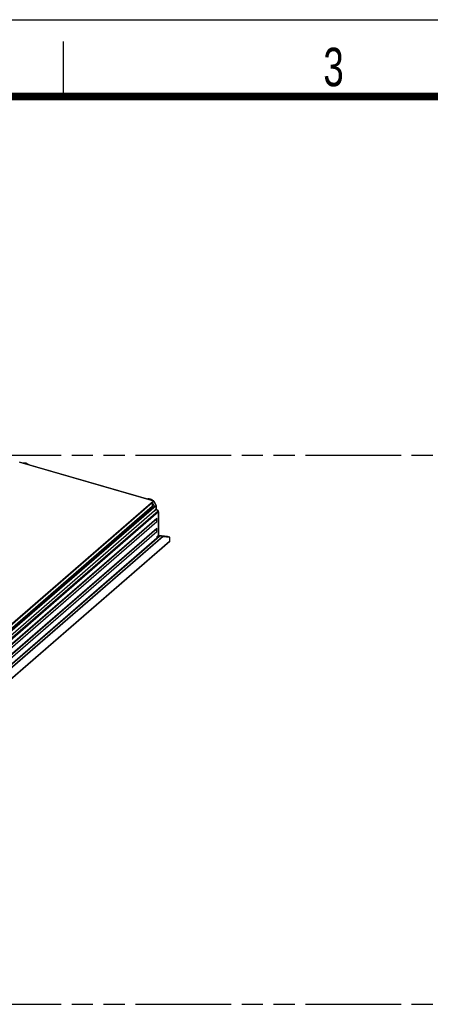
# Model space of a CAD drawing. Header units: millimetres. Extents: x 0 to 210, y 0 to 297.
# Tile 10 of 11: x 101 to 138, y 207 to 297. Entities that reach past the tile are written whole.
import ezdxf

# ---------------------------------------------------------------- set-up
doc = ezdxf.new("R2010")
doc.units = ezdxf.units.MM
doc.header["$LTSCALE"] = 19.36
doc.linetypes.add('PHANTOM', pattern=[0.8, 0.45, -0.05, 0.1, -0.05, 0.1, -0.05])
doc.layers.get('0').update_dxf_attribs({"linetype": 'CONTINUOUS'})
doc.layers.add('DEFAULT_3', color=7, linetype='PHANTOM')
doc.styles.add('TEXTSTYLE_2', font='txt', dxfattribs={"width": 0.75})

msp = doc.modelspace()

# ---------------------------------------------------------------- linework, layer by layer
at = {"color": 2, "linetype": 'Continuous'}
for p, q in [((0, 297), (210, 297)), ((105, 290), (105, 295))]:
    msp.add_line(p, q, dxfattribs=at)
at = {"color": 9, "linetype": 'Continuous'}
for p, q in [((113.202576, 253.170718), (100.997391, 256.694051)), ((71.832576, 217.343247), (113.202576, 253.170718)), ((113.091324, 252.987289), (72.028842, 217.426137)), ((113.236883, 253.141762), (113.085216, 253.010415)), ((113.209228, 253.168246), (113.202576, 253.170718)), ((113.442009, 252.753127), (113.236883, 253.141762)), ((113.445063, 252.741564), (72.075063, 216.914093)), ((72.135849, 217.223402), (113.091324, 252.691883)), ((113.182256, 252.613133), (72.192901, 217.11531)), ((72.209805, 217.083283), (113.263085, 252.636467)), ((72.246825, 216.442864), (113.616825, 252.270335)), ((113.667343, 252.168252), (72.297343, 216.340781)), ((113.290343, 252.621779), (113.442009, 252.753127)), ((113.293396, 252.311071), (113.445063, 252.442419)), ((113.46527, 252.401585), (113.313604, 252.270238)), ((113.445178, 252.756198), (113.442009, 252.753127)), ((113.448189, 252.744762), (113.445063, 252.741564)), ((113.445063, 252.442419), (113.445063, 252.741564)), ((113.445409, 252.437044), (113.445063, 252.442419)), ((113.4569, 252.410424), (113.453415, 252.415405)), ((113.616825, 252.270335), (113.46527, 252.401585)), ((113.627814, 252.259821), (113.616825, 252.270335)), ((113.653807, 252.222678), (113.646464, 252.235786)), ((113.667343, 250.045877), (113.667343, 252.168252)), ((72.44901, 216.051853), (113.515676, 251.61663)), ((72.44901, 216.019508), (113.505604, 251.575562)), ((72.44901, 215.754555), (113.505604, 251.310608)), ((113.515676, 251.263725), (72.44901, 215.698949)), ((72.44901, 215.142527), (113.515676, 250.707303)), ((72.44901, 215.110181), (113.505604, 250.666235)), ((72.44901, 214.845228), (113.505604, 250.401282)), ((113.515676, 250.354398), (72.44901, 214.789622)), ((71.282343, 211.924882), (114.682343, 249.510384)), ((114.088007, 249.940724), (71.876679, 213.384643)), ((71.911567, 213.470463), (114.032974, 249.948671)), ((72.182453, 213.97001), (113.762088, 249.97903)), ((72.237486, 214.050015), (113.7272, 249.981161)), ((113.515676, 249.914529), (113.667343, 250.045877)), ((113.657479, 250.022267), (113.659624, 250.02435)), ((113.659624, 250.02435), (113.662215, 250.027004))]:
    msp.add_line(p, q, dxfattribs=at)
at = {"color": 7, "linetype": 'Continuous'}
for p, q in [((101.010334, 256.698472), (113.215519, 253.175139)), ((113.085216, 253.010415), (113.290343, 252.621779)), ((113.091324, 252.987289), (113.091324, 252.691883)), ((113.175224, 253.186771), (113.168296, 253.193196)), ((113.220112, 253.17355), (113.215519, 253.175139)), ((113.243847, 253.152086), (113.448235, 252.764849)), ((72.231203, 216.726836), (113.293396, 252.287738)), ((113.262444, 252.636281), (113.182256, 252.613133)), ((113.293396, 252.311071), (113.293396, 252.287738)), ((113.313604, 252.270238), (113.293396, 252.287738)), ((113.44992, 252.760937), (113.448249, 252.764823)), ((113.451315, 252.752402), (113.451315, 252.454085)), ((113.451642, 252.449161), (113.451315, 252.454085)), ((113.452703, 252.443581), (113.451642, 252.449161)), ((113.475614, 252.407695), (113.627168, 252.276445)), ((113.672803, 252.193064), (113.670444, 252.206259)), ((113.673595, 252.179919), (113.672803, 252.193064)), ((113.673595, 252.179919), (113.673595, 250.057543)), ((113.515676, 251.263725), (113.515676, 251.61663)), ((113.515676, 250.354398), (113.515676, 250.707303)), ((114.672479, 249.486774), (71.272479, 211.901272)), ((113.515676, 249.899462), (113.657479, 250.022267)), ((113.690676, 249.985255), (113.515676, 249.8337)), ((113.515676, 249.914529), (113.515676, 249.8337)), ((113.633725, 250.001695), (113.690676, 249.985255)), ((113.662215, 250.027004), (113.657479, 250.022267)), ((114.48027, 249.932448), (113.659632, 250.02442)), ((113.690676, 249.985255), (113.7272, 249.981161)), ((114.088007, 249.940724), (114.682343, 249.874115)), ((114.682343, 249.874115), (114.48027, 249.932448)), ((114.682343, 249.510384), (114.682343, 249.874115))]:
    msp.add_line(p, q, dxfattribs=at)
at = {"color": 7, "linetype": 'Continuous', "const_width": 0.7}
msp.add_lwpolyline([(7, 290), (203, 290)], dxfattribs=at)
at = {"color": 7, "linetype": 'Continuous'}
for points in [[(101.865386, 256.45164), (101.852231, 256.46384), (101.806066, 256.500189), (101.757393, 256.532434), (101.706893, 256.560162), (101.654921, 256.583237), (101.602838, 256.601246), (101.549812, 256.614595), (101.49528, 256.623243), (101.441172, 256.626791), (101.387539, 256.625296), (101.334884, 256.618785), (101.30752, 256.612682)], [(113.168296, 253.193196), (113.122131, 253.229545), (113.073458, 253.26179), (113.022958, 253.289517), (112.970986, 253.312593), (112.918904, 253.330601), (112.865878, 253.343951), (112.811345, 253.352598), (112.757237, 253.356147), (112.703604, 253.354652), (112.650949, 253.348141), (112.631358, 253.343772)], [(113.091324, 252.987289), (113.091147, 252.991102), (113.090629, 252.994949), (113.089766, 252.998848), (113.08857, 253.002747), (113.087055, 253.006597), (113.085216, 253.010415)], [(113.233817, 253.16497), (113.229333, 253.168537), (113.224738, 253.171371), (113.220112, 253.17355)], [(113.243848, 253.152084), (113.241878, 253.155465), (113.23807, 253.160601), (113.233817, 253.16497)], [(113.372134, 252.909031), (113.34931, 252.960667), (113.320999, 253.012583), (113.303009, 253.039997)], [(113.182256, 252.613133), (113.1739, 252.611561), (113.165281, 252.611397), (113.156304, 252.61267), (113.147258, 252.615297), (113.138343, 252.619244), (113.129739, 252.624386), (113.12164, 252.63064), (113.114198, 252.637845), (113.107594, 252.645874), (113.101947, 252.654537), (113.097411, 252.663673), (113.094064, 252.673073), (113.092051, 252.682444), (113.091324, 252.691883)], [(113.290343, 252.621779), (113.28783, 252.625721), (113.284896, 252.62914), (113.281479, 252.632078), (113.277766, 252.634411), (113.273881, 252.636041), (113.269949, 252.636931), (113.266158, 252.637002), (113.262444, 252.636281)], [(113.293396, 252.311071), (113.294042, 252.303765), (113.295834, 252.296545), (113.298823, 252.289305), (113.302852, 252.282364), (113.307761, 252.276044), (113.313604, 252.270238)], [(113.451315, 252.752463), (113.450945, 252.756873), (113.44992, 252.760937)], [(113.460859, 252.424896), (113.457299, 252.431251), (113.454578, 252.437544), (113.452703, 252.443581)], [(113.475614, 252.407695), (113.470151, 252.412924), (113.465183, 252.418716), (113.460859, 252.424896)], [(113.661135, 252.232244), (113.654389, 252.244507), (113.646394, 252.256063), (113.637295, 252.266736), (113.627168, 252.276445)], [(113.670444, 252.206259), (113.666529, 252.219414), (113.661135, 252.232244)], [(113.475262, 251.451844), (113.476127, 251.474479), (113.478684, 251.496371), (113.482948, 251.517578), (113.488875, 251.537924), (113.496422, 251.557232)], [(113.508652, 251.302764), (113.496422, 251.334239), (113.488875, 251.357905), (113.482948, 251.381673), (113.478684, 251.405341), (113.476127, 251.428709), (113.475262, 251.451844)], [(113.496422, 251.557232), (113.508652, 251.581646), (113.511157, 251.588056), (113.513125, 251.594809), (113.51454, 251.601849), (113.515389, 251.609116), (113.515676, 251.61663)], [(113.515676, 251.263725), (113.515389, 251.271405), (113.51454, 251.279162), (113.513125, 251.287019), (113.511157, 251.294908), (113.508652, 251.302764)], [(113.475262, 250.542517), (113.476127, 250.565153), (113.478684, 250.587044), (113.482948, 250.608251), (113.488875, 250.628597), (113.496422, 250.647905)], [(113.508652, 250.393437), (113.496422, 250.424913), (113.488875, 250.448578), (113.482948, 250.472346), (113.478684, 250.496014), (113.476127, 250.519383), (113.475262, 250.542517)], [(113.496422, 250.647905), (113.508652, 250.67232), (113.511157, 250.678729), (113.513125, 250.685483), (113.51454, 250.692522), (113.515389, 250.699789), (113.515676, 250.707303)], [(113.515676, 250.354398), (113.515389, 250.362078), (113.51454, 250.369835), (113.513125, 250.377692), (113.511157, 250.385582), (113.508652, 250.393437)], [(113.673595, 250.057543), (113.673135, 250.05101), (113.671745, 250.044533), (113.669437, 250.038286), (113.666242, 250.0324), (113.662215, 250.027004)], [(114.672487, 249.486789), (114.674613, 249.488845), (114.677915, 249.493288), (114.680352, 249.498432), (114.681816, 249.504112), (114.682343, 249.510384)]]:
    msp.add_lwpolyline(points, dxfattribs=at)
at = {"color": 9, "linetype": 'Continuous'}
for points in [[(101.615659, 256.52373), (101.592635, 256.535308), (101.545327, 256.554864), (101.498087, 256.570325), (101.450875, 256.581757), (101.403894, 256.589097), (101.384744, 256.590389)], [(112.913155, 253.262424), (112.908701, 253.264664), (112.861392, 253.28422), (112.814152, 253.299681), (112.766941, 253.311113), (112.719959, 253.318453), (112.718793, 253.318532)], [(113.202576, 253.170718), (113.206226, 253.173381), (113.209786, 253.174984), (113.213169, 253.175487), (113.215519, 253.175139)], [(113.221763, 253.160334), (113.215698, 253.16474), (113.209228, 253.168246)], [(113.236883, 253.141762), (113.232532, 253.148784), (113.227399, 253.15503), (113.221763, 253.160334)], [(113.243848, 253.152084), (113.244047, 253.151443), (113.243732, 253.149676), (113.242405, 253.147434), (113.240102, 253.144773), (113.236883, 253.141762)], [(113.445063, 252.741564), (113.444976, 252.743462), (113.444716, 252.745394), (113.444285, 252.747343), (113.443686, 252.749293), (113.442925, 252.751226), (113.442009, 252.753127)], [(113.445063, 252.442419), (113.448216, 252.445723), (113.450295, 252.449234), (113.451251, 252.452864), (113.451315, 252.454085)], [(113.448256, 252.76481), (113.448596, 252.763891), (113.448521, 252.761648), (113.44737, 252.759059), (113.445178, 252.756198)], [(113.453415, 252.415405), (113.450478, 252.420648), (113.448139, 252.426065), (113.44644, 252.431561), (113.445409, 252.437044)], [(113.451315, 252.752452), (113.451242, 252.751303), (113.450268, 252.748038), (113.448189, 252.744762)], [(113.46527, 252.401585), (113.460875, 252.405791), (113.4569, 252.410424)], [(113.475614, 252.407695), (113.475126, 252.407893), (113.473661, 252.40758), (113.471492, 252.406402), (113.468672, 252.404387), (113.46527, 252.401585)], [(113.616825, 252.270335), (113.620226, 252.273137), (113.623046, 252.275152), (113.625215, 252.27633), (113.62668, 252.276643), (113.627168, 252.276445)], [(113.646464, 252.235786), (113.63775, 252.248238), (113.627814, 252.259821)], [(113.6639, 252.195396), (113.659652, 252.209137), (113.653807, 252.222678)], [(113.667343, 252.168252), (113.666478, 252.181689), (113.6639, 252.195396)], [(113.673595, 252.179919), (113.673531, 252.178697), (113.672575, 252.175067), (113.670495, 252.171557), (113.667343, 252.168252)], [(113.662938, 250.0288), (113.665365, 250.033959), (113.666845, 250.039698), (113.667343, 250.045877)], [(113.667343, 250.045877), (113.670495, 250.049181), (113.672575, 250.052692), (113.673501, 250.056208)]]:
    msp.add_lwpolyline(points, dxfattribs=at)
at = {"color": 7, "linetype": 'Continuous'}
for centre, major_axis, start_param, end_param in [((113.626164, 250.010328), (0.144475, -0.028883), -0.779495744, -0.329184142), ((114.171561, 249.884745), (0.43523, -0.08701), 8.194970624, 9.095593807), ((113.98697, 249.969891), (0.144475, -0.028883), -1.229807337, -0.779495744)]:
    msp.add_ellipse(centre, major_axis=major_axis, ratio=0.084910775, start_param=start_param, end_param=end_param, dxfattribs=at)
at = {"layer": 'DEFAULT_3', "color": 7, "linetype": 'PHANTOM'}
for p, q in [((49.609248, 257.330336), (149.609248, 257.330336)), ((49.609248, 207.330336), (149.609248, 207.330336))]:
    msp.add_line(p, q, dxfattribs=at)

# ---------------------------------------------------------------- texts
at = {"color": 5, "linetype": 'Continuous', "style": 'TEXTSTYLE_2', "width": 0.714286}
msp.add_text('3', height=3.5, dxfattribs=at).set_placement((128.683914, 290.942865))

doc.saveas('drawing.dxf')
